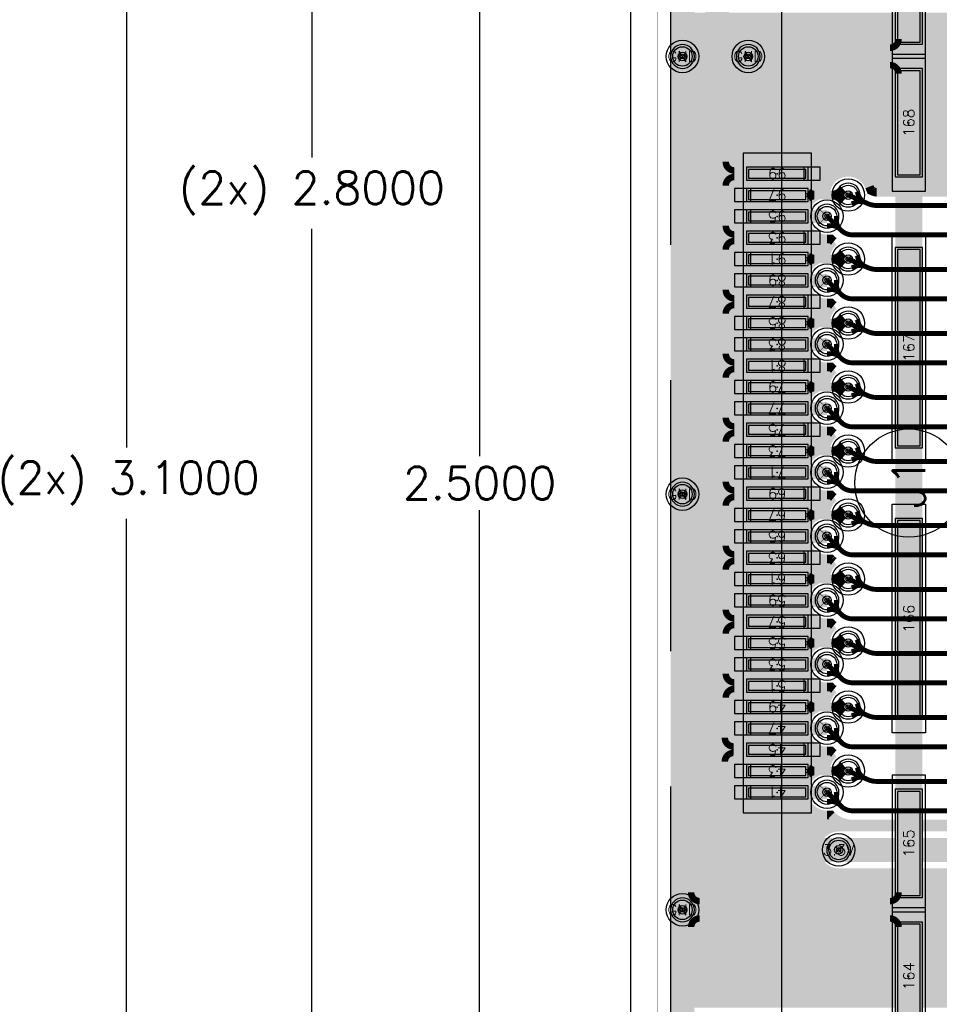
# Model space of a CAD drawing. Header units: inches. Extents: x -0.59 to 5.77, y -1.38 to 3.07.
# Tile 6 of 20: x -0.59 to 0.26, y 0.77 to 1.68. Entities that reach past the tile are written whole.
import ezdxf
from ezdxf.enums import TextEntityAlignment as Align

# ---------------------------------------------------------------- set-up
doc = ezdxf.new("R2010")
doc.units = ezdxf.units.IN
doc.header["$MEASUREMENT"] = 0
for name, pattern in [('DASHED2', [0.375, 0.25, -0.125]), ('FILLPOLYEX', [101, 100, 1]), ('FILLPOLYIN', [101, 100, 1])]:
    doc.linetypes.add(name, pattern=pattern)
for name, color, linetype in [('COM-NS', 4, 'Continuous'), ('DCP', 2, 'Continuous'), ('DIMENSION', 7, 'Continuous'), ('FAB', 5, 'Continuous'), ('GE-FS', 5, 'Continuous'), ('GP-FS', 5, 'Continuous'), ('guide_4mil', 7, 'Continuous'), ('HOL', 3, 'Continuous'), ('LND-NS', 1, 'Continuous'), ('MSK-NS', 4, 'Continuous'), ('NET', 7, 'Continuous'), ('NUM-NS', 7, 'Continuous'), ('PAD-CM', 14, 'Continuous'), ('PCB', 6, 'Continuous'), ('POP-CM', 5, 'Continuous'), ('POP_OUTLINE', 7, 'Continuous'), ('PST-NS', 30, 'Continuous'), ('REF-NS', 7, 'Continuous'), ('scratch', 252, 'DASHED2'), ('STF-01-FS', 30, 'Continuous'), ('TEA-FS', 143, 'Continuous'), ('TEA-NS', 13, 'Continuous'), ('TRA-FS', 5, 'Continuous'), ('TRA-NS', 1, 'Continuous'), ('VIA', 7, 'Continuous')]:
    doc.layers.add(name, color=color, linetype=linetype)
doc.styles.get("Standard").update_dxf_attribs({"font": 'romans.shx'})
doc.dimstyles.new('SMALL', dxfattribs={"dimtxt": 0.03, "dimasz": 0.03, "dimexe": 0.02, "dimexo": 0.02, "dimgap": 0.01, "dimtad": 0, "dimtih": 1, "dimtoh": 1, "dimdec": 4, "dimzin": 0, "dimdsep": 46, "dimtxsty": 'Standard', "dimcen": 0.09, "dimadec": 0, "dimazin": 0, "dimtfac": 1, "dimtdec": 4, "dimtofl": 0, "dimtmove": 0, "dimatfit": 3, "dimfxl": 0, "dimtolj": 1, "dimtzin": 0, "dimarcsym": 0})

# ---------------------------------------------------------------- blocks, each defined once
blk = doc.blocks.new('PIN-NS-V')
at = {"layer": 'NUM-NS'}
blk.add_attdef('PIN', text='', height=0.03, dxfattribs=at).set_placement((0, 0), align=Align.MIDDLE)
blk = doc.blocks.new('LND-NS-4-D057-D012')
at = {"layer": 'LND-NS', "linetype": 'Continuous'}
blk.add_lwpolyline([(-0.0285, -0.006), (0.0285, -0.006), (0.0285, 0.006), (-0.0285, 0.006)], close=True, dxfattribs=at)
blk.add_point((0, 0), dxfattribs=at)
at = {"layer": 'PST-NS', "linetype": 'Continuous'}
blk.add_lwpolyline([(-0.0265, -0.004), (0.0265, -0.004), (0.0265, 0.004), (-0.0265, 0.004)], close=True, dxfattribs=at)
blk = doc.blocks.new('LND-NS-4-D025-D1')
at = {"layer": 'LND-NS', "linetype": 'Continuous'}
blk.add_lwpolyline([(0.0125, -0.05), (0.0125, 0.05), (-0.0125, 0.05), (-0.0125, -0.05)], close=True, dxfattribs=at)
blk.add_point((0, 0), dxfattribs=at)
at = {"layer": 'PST-NS', "linetype": 'Continuous'}
blk.add_lwpolyline([(0.0105, -0.048), (0.0105, 0.048), (-0.0105, 0.048), (-0.0105, -0.048)], close=True, dxfattribs=at)
blk = doc.blocks.new('LND-NS-4-D025-D185')
at = {"layer": 'LND-NS', "linetype": 'Continuous'}
blk.add_lwpolyline([(0.0125, -0.0925), (0.0125, 0.0925), (-0.0125, 0.0925), (-0.0125, -0.0925)], close=True, dxfattribs=at)
blk.add_point((0, 0), dxfattribs=at)
at = {"layer": 'PST-NS', "linetype": 'Continuous'}
blk.add_lwpolyline([(0.0105, -0.0905), (0.0105, 0.0905), (-0.0105, 0.0905), (-0.0105, -0.0905)], close=True, dxfattribs=at)
blk = doc.blocks.new('ASP-122952-01-NS')
at = {"layer": 'COM-NS'}
blk.add_lwpolyline([(-1.13125, -0.1175), (1.13125, -0.1175), (1.18125, -0.0675), (1.18125, 0.1175), (-1.18125, 0.1175), (-1.18125, -0.0675)], close=True, dxfattribs=at)
at = {"layer": 'DCP'}
blk.add_circle((0, 0), 0.04995, dxfattribs=at)
at = {"layer": 'MSK-NS'}
for points in [[(0.3045, 0.153), (-0.30437, 0.153), (-0.30437, 0.09), (0.3045, 0.09)], [(-0.392, 0.0155), (-0.518, 0.0155), (-0.518, -0.0155), (-0.392, -0.0155)], [(-0.2695, 0.0155), (-0.3955, 0.0155), (-0.3955, -0.0155), (-0.2695, -0.0155)], [(-0.2305, 0.0155), (-0.0195, 0.0155), (-0.0195, -0.0155), (-0.2305, -0.0155)], [(0.0195, 0.0155), (0.2305, 0.0155), (0.2305, -0.0155), (0.0195, -0.0155)], [(0.3955, 0.0155), (0.2695, 0.0155), (0.2695, -0.0155), (0.3955, -0.0155)], [(0.518, 0.0155), (0.392, 0.0155), (0.392, -0.0155), (0.518, -0.0155)]]:
    blk.add_lwpolyline(points, close=True, dxfattribs=at)
at = {"layer": 'LND-NS'}
for name, p, rotation in [('LND-NS-4-D057-D012', (-0.28537, 0.1215), 90), ('LND-NS-4-D057-D012', (-0.26568, 0.1215), 90), ('LND-NS-4-D057-D012', (-0.246, 0.1215), 90), ('LND-NS-4-D057-D012', (-0.22631, 0.1215), 90), ('LND-NS-4-D057-D012', (-0.20663, 0.1215), 90), ('LND-NS-4-D057-D012', (-0.18694, 0.1215), 90), ('LND-NS-4-D057-D012', (-0.16725, 0.1215), 90), ('LND-NS-4-D057-D012', (-0.14757, 0.1215), 90), ('LND-NS-4-D057-D012', (-0.12788, 0.1215), 90), ('LND-NS-4-D057-D012', (-0.1082, 0.1215), 90), ('LND-NS-4-D057-D012', (-0.08852, 0.1215), 90), ('LND-NS-4-D057-D012', (-0.06883, 0.1215), 90), ('LND-NS-4-D057-D012', (-0.04915, 0.1215), 90), ('LND-NS-4-D057-D012', (-0.02946, 0.1215), 90), ('LND-NS-4-D057-D012', (-0.00977, 0.1215), 90), ('LND-NS-4-D057-D012', (0.00991, 0.1215), 90), ('LND-NS-4-D057-D012', (0.0296, 0.1215), 90), ('LND-NS-4-D057-D012', (0.04928, 0.1215), 90), ('LND-NS-4-D057-D012', (0.06897, 0.1215), 90), ('LND-NS-4-D057-D012', (0.08865, 0.1215), 90), ('LND-NS-4-D057-D012', (0.10834, 0.1215), 90), ('LND-NS-4-D057-D012', (0.12802, 0.1215), 90), ('LND-NS-4-D057-D012', (0.14771, 0.1215), 90), ('LND-NS-4-D057-D012', (0.16739, 0.1215), 90), ('LND-NS-4-D057-D012', (0.18708, 0.1215), 90), ('LND-NS-4-D057-D012', (0.20676, 0.1215), 90), ('LND-NS-4-D057-D012', (0.22645, 0.1215), 90), ('LND-NS-4-D057-D012', (0.24613, 0.1215), 90), ('LND-NS-4-D057-D012', (0.26581, 0.1215), 90), ('LND-NS-4-D057-D012', (0.2855, 0.1215), 90), ('LND-NS-4-D025-D1', (-0.455, 0), 270), ('LND-NS-4-D025-D1', (-0.3325, 0), 270), ('LND-NS-4-D025-D185', (-0.125, 0), 270), ('LND-NS-4-D025-D185', (0.125, 0), 270), ('LND-NS-4-D025-D1', (0.3325, 0), 270), ('LND-NS-4-D025-D1', (0.455, 0), 270)]:
    blk.add_blockref(name, p, dxfattribs=dict(at, rotation=rotation))
at = {"layer": 'NUM-NS'}
ref = blk.add_blockref('PIN-NS-V', (-0.28537, 0.1215), dxfattribs=dict(at, rotation=90))
ref.add_attrib('PIN', '41', dxfattribs={"height": 0.01, "rotation": 90}).set_placement((-0.28537, 0.1215), align=Align.MIDDLE)
ref = blk.add_blockref('PIN-NS-V', (-0.26568, 0.1215), dxfattribs=dict(at, rotation=90))
ref.add_attrib('PIN', '43', dxfattribs={"height": 0.01, "rotation": 90}).set_placement((-0.26568, 0.1215), align=Align.MIDDLE)
ref = blk.add_blockref('PIN-NS-V', (-0.246, 0.1215), dxfattribs=dict(at, rotation=90))
ref.add_attrib('PIN', '45', dxfattribs={"height": 0.01, "rotation": 90}).set_placement((-0.246, 0.1215), align=Align.MIDDLE)
ref = blk.add_blockref('PIN-NS-V', (-0.22631, 0.1215), dxfattribs=dict(at, rotation=90))
ref.add_attrib('PIN', '47', dxfattribs={"height": 0.01, "rotation": 90}).set_placement((-0.22631, 0.1215), align=Align.MIDDLE)
ref = blk.add_blockref('PIN-NS-V', (-0.20663, 0.1215), dxfattribs=dict(at, rotation=90))
ref.add_attrib('PIN', '49', dxfattribs={"height": 0.01, "rotation": 90}).set_placement((-0.20663, 0.1215), align=Align.MIDDLE)
ref = blk.add_blockref('PIN-NS-V', (-0.18694, 0.1215), dxfattribs=dict(at, rotation=90))
ref.add_attrib('PIN', '51', dxfattribs={"height": 0.01, "rotation": 90}).set_placement((-0.18694, 0.1215), align=Align.MIDDLE)
ref = blk.add_blockref('PIN-NS-V', (-0.16725, 0.1215), dxfattribs=dict(at, rotation=90))
ref.add_attrib('PIN', '53', dxfattribs={"height": 0.01, "rotation": 90}).set_placement((-0.16725, 0.1215), align=Align.MIDDLE)
ref = blk.add_blockref('PIN-NS-V', (-0.14757, 0.1215), dxfattribs=dict(at, rotation=90))
ref.add_attrib('PIN', '55', dxfattribs={"height": 0.01, "rotation": 90}).set_placement((-0.14757, 0.1215), align=Align.MIDDLE)
ref = blk.add_blockref('PIN-NS-V', (-0.12788, 0.1215), dxfattribs=dict(at, rotation=90))
ref.add_attrib('PIN', '57', dxfattribs={"height": 0.01, "rotation": 90}).set_placement((-0.12788, 0.1215), align=Align.MIDDLE)
ref = blk.add_blockref('PIN-NS-V', (-0.1082, 0.1215), dxfattribs=dict(at, rotation=90))
ref.add_attrib('PIN', '59', dxfattribs={"height": 0.01, "rotation": 90}).set_placement((-0.1082, 0.1215), align=Align.MIDDLE)
ref = blk.add_blockref('PIN-NS-V', (-0.08852, 0.1215), dxfattribs=dict(at, rotation=90))
ref.add_attrib('PIN', '61', dxfattribs={"height": 0.01, "rotation": 90}).set_placement((-0.08852, 0.1215), align=Align.MIDDLE)
ref = blk.add_blockref('PIN-NS-V', (-0.06883, 0.1215), dxfattribs=dict(at, rotation=90))
ref.add_attrib('PIN', '63', dxfattribs={"height": 0.01, "rotation": 90}).set_placement((-0.06883, 0.1215), align=Align.MIDDLE)
ref = blk.add_blockref('PIN-NS-V', (-0.04915, 0.1215), dxfattribs=dict(at, rotation=90))
ref.add_attrib('PIN', '65', dxfattribs={"height": 0.01, "rotation": 90}).set_placement((-0.04915, 0.1215), align=Align.MIDDLE)
ref = blk.add_blockref('PIN-NS-V', (-0.02946, 0.1215), dxfattribs=dict(at, rotation=90))
ref.add_attrib('PIN', '67', dxfattribs={"height": 0.01, "rotation": 90}).set_placement((-0.02946, 0.1215), align=Align.MIDDLE)
ref = blk.add_blockref('PIN-NS-V', (-0.00977, 0.1215), dxfattribs=dict(at, rotation=90))
ref.add_attrib('PIN', '69', dxfattribs={"height": 0.01, "rotation": 90}).set_placement((-0.00977, 0.1215), align=Align.MIDDLE)
ref = blk.add_blockref('PIN-NS-V', (0.00991, 0.1215), dxfattribs=dict(at, rotation=90))
ref.add_attrib('PIN', '71', dxfattribs={"height": 0.01, "rotation": 90}).set_placement((0.00991, 0.1215), align=Align.MIDDLE)
ref = blk.add_blockref('PIN-NS-V', (0.0296, 0.1215), dxfattribs=dict(at, rotation=90))
ref.add_attrib('PIN', '73', dxfattribs={"height": 0.01, "rotation": 90}).set_placement((0.0296, 0.1215), align=Align.MIDDLE)
ref = blk.add_blockref('PIN-NS-V', (0.04928, 0.1215), dxfattribs=dict(at, rotation=90))
ref.add_attrib('PIN', '75', dxfattribs={"height": 0.01, "rotation": 90}).set_placement((0.04928, 0.1215), align=Align.MIDDLE)
ref = blk.add_blockref('PIN-NS-V', (0.06897, 0.1215), dxfattribs=dict(at, rotation=90))
ref.add_attrib('PIN', '77', dxfattribs={"height": 0.01, "rotation": 90}).set_placement((0.06897, 0.1215), align=Align.MIDDLE)
ref = blk.add_blockref('PIN-NS-V', (0.08865, 0.1215), dxfattribs=dict(at, rotation=90))
ref.add_attrib('PIN', '79', dxfattribs={"height": 0.01, "rotation": 90}).set_placement((0.08865, 0.1215), align=Align.MIDDLE)
ref = blk.add_blockref('PIN-NS-V', (0.10834, 0.1215), dxfattribs=dict(at, rotation=90))
ref.add_attrib('PIN', '81', dxfattribs={"height": 0.01, "rotation": 90}).set_placement((0.10834, 0.1215), align=Align.MIDDLE)
ref = blk.add_blockref('PIN-NS-V', (0.12802, 0.1215), dxfattribs=dict(at, rotation=90))
ref.add_attrib('PIN', '83', dxfattribs={"height": 0.01, "rotation": 90}).set_placement((0.12802, 0.1215), align=Align.MIDDLE)
ref = blk.add_blockref('PIN-NS-V', (0.14771, 0.1215), dxfattribs=dict(at, rotation=90))
ref.add_attrib('PIN', '85', dxfattribs={"height": 0.01, "rotation": 90}).set_placement((0.14771, 0.1215), align=Align.MIDDLE)
ref = blk.add_blockref('PIN-NS-V', (0.16739, 0.1215), dxfattribs=dict(at, rotation=90))
ref.add_attrib('PIN', '87', dxfattribs={"height": 0.01, "rotation": 90}).set_placement((0.16739, 0.1215), align=Align.MIDDLE)
ref = blk.add_blockref('PIN-NS-V', (0.18708, 0.1215), dxfattribs=dict(at, rotation=90))
ref.add_attrib('PIN', '89', dxfattribs={"height": 0.01, "rotation": 90}).set_placement((0.18708, 0.1215), align=Align.MIDDLE)
ref = blk.add_blockref('PIN-NS-V', (0.20676, 0.1215), dxfattribs=dict(at, rotation=90))
ref.add_attrib('PIN', '91', dxfattribs={"height": 0.01, "rotation": 90}).set_placement((0.20676, 0.1215), align=Align.MIDDLE)
ref = blk.add_blockref('PIN-NS-V', (0.22645, 0.1215), dxfattribs=dict(at, rotation=90))
ref.add_attrib('PIN', '93', dxfattribs={"height": 0.01, "rotation": 90}).set_placement((0.22645, 0.1215), align=Align.MIDDLE)
ref = blk.add_blockref('PIN-NS-V', (0.24613, 0.1215), dxfattribs=dict(at, rotation=90))
ref.add_attrib('PIN', '95', dxfattribs={"height": 0.01, "rotation": 90}).set_placement((0.24613, 0.1215), align=Align.MIDDLE)
ref = blk.add_blockref('PIN-NS-V', (0.26581, 0.1215), dxfattribs=dict(at, rotation=90))
ref.add_attrib('PIN', '97', dxfattribs={"height": 0.01, "rotation": 90}).set_placement((0.26581, 0.1215), align=Align.MIDDLE)
ref = blk.add_blockref('PIN-NS-V', (0.2855, 0.1215), dxfattribs=dict(at, rotation=90))
ref.add_attrib('PIN', '99', dxfattribs={"height": 0.01, "rotation": 90}).set_placement((0.2855, 0.1215), align=Align.MIDDLE)
ref = blk.add_blockref('PIN-NS-V', (-0.455, 0), dxfattribs=at)
ref.add_attrib('PIN', '164', dxfattribs={"height": 0.01}).set_placement((-0.455, 0), align=Align.MIDDLE)
ref = blk.add_blockref('PIN-NS-V', (-0.3325, 0), dxfattribs=at)
ref.add_attrib('PIN', '165', dxfattribs={"height": 0.01}).set_placement((-0.3325, 0), align=Align.MIDDLE)
ref = blk.add_blockref('PIN-NS-V', (-0.125, 0), dxfattribs=at)
ref.add_attrib('PIN', '166', dxfattribs={"height": 0.01}).set_placement((-0.125, 0), align=Align.MIDDLE)
ref = blk.add_blockref('PIN-NS-V', (0.125, 0), dxfattribs=at)
ref.add_attrib('PIN', '167', dxfattribs={"height": 0.01}).set_placement((0.125, 0), align=Align.MIDDLE)
ref = blk.add_blockref('PIN-NS-V', (0.3325, 0), dxfattribs=at)
ref.add_attrib('PIN', '168', dxfattribs={"height": 0.01}).set_placement((0.3325, 0), align=Align.MIDDLE)
at = {"layer": 'REF-NS'}
blk.add_attdef('REF', text='', height=0.03, dxfattribs=at).set_placement((0, 0), align=Align.MIDDLE)
blk = doc.blocks.new('*D15')
at = {"layer": 'Defpoints', "color": 0, "linetype": 'Continuous'}
for p in [(0, 2.5), (-0.16424, 0), (0, 0)]:
    blk.add_point(p, dxfattribs=at)
at = {"layer": 'DIMENSION', "color": 0, "linetype": 'Continuous', "lineweight": -2}
for p, q in [((-0.02, 2.5), (-0.18424, 2.5)), ((-0.16424, 2.47), (-0.16424, 1.275)), ((-0.16424, 0.03), (-0.16424, 1.225)), ((-0.02, 0), (-0.18424, 0))]:
    blk.add_line(p, q, dxfattribs=at)
at = {"layer": 'DIMENSION', "color": 0, "linetype": 'Continuous'}
for points in [[(-0.16924, 2.47), (-0.15924, 2.47), (-0.16424, 2.5)], [(-0.16924, 0.03), (-0.15924, 0.03), (-0.16424, 0)]]:
    blk.add_solid(points, dxfattribs=at)
at = {"layer": 'DIMENSION', "color": 0, "linetype": 'Continuous', "insert": (-0.16424, 1.25), "char_height": 0.03, "attachment_point": 5}
blk.add_mtext('\\A1;2.5000', dxfattribs=at)
blk = doc.blocks.new('PAD-CM-0-D022')
at = {"layer": 'PAD-CM', "linetype": 'Continuous'}
blk.add_lwpolyline([(-0.011, 0, 1), (0.011, 0, 1)], format="xyb", close=True, dxfattribs=at)
blk.add_point((0, 0), dxfattribs=at)
blk = doc.blocks.new('HOL-D0079')
at = {"layer": 'HOL', "linetype": 'Continuous'}
blk.add_circle((0, 0), 0.00395, dxfattribs=at)
blk = doc.blocks.new('VIA-D0079-D022')
at = {"layer": 'guide_4mil', "linetype": 'Continuous'}
blk.add_circle((0, 0), 0.015, dxfattribs=at)
at = {"layer": 'HOL', "linetype": 'Continuous'}
blk.add_blockref('HOL-D0079', (0, 0), dxfattribs=at)
at = {"layer": 'PAD-CM', "linetype": 'Continuous'}
blk.add_blockref('PAD-CM-0-D022', (0, 0), dxfattribs=at)
at = {"layer": 'NET', "linetype": 'Continuous'}
blk.add_attdef('NET', text='', height=0.02, dxfattribs=at).set_placement((0, 0), align=Align.MIDDLE)
blk = doc.blocks.new('TEA-NS-D00220-50D-D008-D0062')
at = {"layer": 'TEA-NS', "const_width": 0.008}
for points in [[(0.00093, 0.002), (0.00397, 0.00058, 0.109518), (0.0066, 0)], [(0.00093, -0.002), (0.00397, -0.00058, -0.109518), (0.0066, 0)]]:
    blk.add_lwpolyline(points, format="xyb", dxfattribs=at)
blk = doc.blocks.new('TEA-NS-D005-90D-D012-D011')
at = {"layer": 'TEA-NS', "const_width": 0.012}
for points in [[(0.00354, 0.00354), (0.00385, 0.00322, 0.198912), (0.01163, 0)], [(0.00354, -0.00354), (0.00385, -0.00322, -0.198912), (0.01163, 0)]]:
    blk.add_lwpolyline(points, format="xyb", dxfattribs=at)
blk = doc.blocks.new('TEA-FS-D00875-90D-D0045-D011')
at = {"layer": 'TEA-FS', "const_width": 0.0045}
for points in [[(0.00619, 0.00619), (0.00915, 0.00322, 0.198912), (0.01693, 0)], [(0.00619, -0.00619), (0.00915, -0.00322, -0.198912), (0.01693, 0)]]:
    blk.add_lwpolyline(points, format="xyb", dxfattribs=at)
blk = doc.blocks.new('TEA-NS-D007-80D-D008-D011')
at = {"layer": 'TEA-NS', "const_width": 0.008}
for points in [[(0.0045, 0.00536), (0.00782, 0.00257, 0.176327), (0.01489, 0)], [(0.0045, -0.00536), (0.00782, -0.00257, -0.176327), (0.01489, 0)]]:
    blk.add_lwpolyline(points, format="xyb", dxfattribs=at)
blk = doc.blocks.new('EXT_12')
at = {"layer": 'TRA-NS'}
blk.add_lwpolyline([(0.004, 0.006), (-0.011, 0.006), (-0.011, -0.006), (0.004, -0.006)], close=True, dxfattribs=at)
blk = doc.blocks.new('*D38')
at = {"layer": 'Defpoints', "color": 0}
for p in [(0, 2.8), (-0.49015, -0.3), (0, -0.3)]:
    blk.add_point(p, dxfattribs=at)
at = {"layer": 'DIMENSION', "color": 0, "lineweight": -2}
for p, q in [((-0.02, 2.8), (-0.51015, 2.8)), ((-0.49015, 2.77), (-0.49015, 1.28286)), ((-0.49015, -0.27), (-0.49015, 1.21714)), ((-0.02, -0.3), (-0.51015, -0.3))]:
    blk.add_line(p, q, dxfattribs=at)
at = {"layer": 'DIMENSION', "color": 0}
for points in [[(-0.49515, 2.77), (-0.48515, 2.77), (-0.49015, 2.8)], [(-0.49515, -0.27), (-0.48515, -0.27), (-0.49015, -0.3)]]:
    blk.add_solid(points, dxfattribs=at)
at = {"layer": 'DIMENSION', "color": 0, "insert": (-0.49015, 1.25), "char_height": 0.03, "attachment_point": 5}
blk.add_mtext('\\A1;(2x) 3.1000', dxfattribs=at)
blk = doc.blocks.new('*D39')
at = {"layer": 'Defpoints', "color": 0}
for p in [(-0.31912, 2.65), (0.232, 2.65), (0.232, -0.15)]:
    blk.add_point(p, dxfattribs=at)
at = {"layer": 'DIMENSION', "color": 0, "lineweight": -2}
for p, q in [((0.212, 2.65), (-0.33912, 2.65)), ((-0.31912, 2.62), (-0.31912, 1.55038)), ((-0.31912, -0.12), (-0.31912, 1.48466)), ((0.212, -0.15), (-0.33912, -0.15))]:
    blk.add_line(p, q, dxfattribs=at)
at = {"layer": 'DIMENSION', "color": 0}
for points in [[(-0.32412, 2.62), (-0.31412, 2.62), (-0.31912, 2.65)], [(-0.32412, -0.12), (-0.31412, -0.12), (-0.31912, -0.15)]]:
    blk.add_solid(points, dxfattribs=at)
at = {"layer": 'DIMENSION', "color": 0, "insert": (-0.31912, 1.51752), "char_height": 0.03, "attachment_point": 5}
blk.add_mtext('\\A1;(2x) 2.8000', dxfattribs=at)
blk = doc.blocks.new('TBL-SYM12')
for p, q in [((-0.35, -0.35), (0.35, 0.35)), ((-0.35, 0.35), (0.35, -0.35))]:
    blk.add_line(p, q)
blk.add_circle((0, 0), 0.25)

msp = doc.modelspace()

# ---------------------------------------------------------------- linework, layer by layer
at = {"layer": 'GE-FS', "const_width": 0.008}
for points in [[(1.97, 2.484, -0.414214), (1.984, 2.47), (1.984, 0.03, -0.414214), (1.97, 0.016), (0.03, 0.016, -0.414214), (0.016, 0.03), (0.016, 2.47, -0.414214), (0.03, 2.484)], [(0.31583, 0.93252), (0.16722, 0.93252, 1), (0.16722, 0.89052), (0.31583, 0.89052, 1)]]:
    msp.add_lwpolyline(points, format="xyb", close=True, dxfattribs=at)
msp.add_lwpolyline([(0.41166, 1.51845), (0.20233, 1.51845, -0.102979), (0.19924, 1.5191), (0.19697, 1.52008), (0.19562, 1.52351, 0.79838), (0.15514, 1.51732, 0.96889), (0.15646, 1.47536), (0.16014, 1.47536), (0.16066, 1.47484, 0.025652), (0.16273, 1.47297, 0.205356), (0.15514, 1.45826, 0.96889), (0.15646, 1.41631), (0.16014, 1.41631), (0.16066, 1.41579, 0.025652), (0.16273, 1.41391, 0.205356), (0.15514, 1.39921, 0.96889), (0.15646, 1.35725), (0.16014, 1.35725), (0.16066, 1.35673, 0.025652), (0.16273, 1.35486, 0.205356), (0.15514, 1.34015, 0.96889), (0.15646, 1.2982), (0.16014, 1.2982), (0.16066, 1.29768, 0.025652), (0.16273, 1.2958, 0.205356), (0.15514, 1.2811, 0.96889), (0.15646, 1.23914), (0.16014, 1.23914), (0.16066, 1.23862, 0.025652), (0.16273, 1.23675, 0.205356), (0.15514, 1.22204, 0.96889), (0.15646, 1.18009), (0.16014, 1.18009), (0.16066, 1.17957, 0.025652), (0.16273, 1.17769, 0.205356), (0.15514, 1.16299, 0.96889), (0.15646, 1.12103), (0.16014, 1.12103), (0.16066, 1.12051, 0.025652), (0.16273, 1.11864, 0.205356), (0.15514, 1.10393, 0.96889), (0.15646, 1.06198), (0.16014, 1.06198), (0.16066, 1.06146, 0.025652), (0.16273, 1.05958, 0.205356), (0.15514, 1.04488, 0.96889), (0.15646, 1.00292), (0.16014, 1.00292), (0.16066, 1.0024, 0.025652), (0.16273, 1.00053, 0.205356), (0.15514, 0.98582, 0.96889), (0.15646, 0.94387), (0.16014, 0.94387), (0.16066, 0.94335, 0.198912), (0.17993, 0.93537), (0.38587, 0.93537)], format="xyb", dxfattribs=at)
at = {"layer": 'GP-FS', "const_width": 0.008}
for points in [[(0.016, 1.68), (1.71128, 1.68)], [(0.016, 1.673), (1.71128, 1.673)], [(0.016, 1.666), (1.71128, 1.666)], [(0.016, 1.659), (1.71128, 1.659)], [(0.016, 1.652), (1.71128, 1.652)], [(0.016, 1.645), (1.71128, 1.645)], [(0.016, 1.638), (1.71128, 1.638)], [(0.016, 1.631), (1.71128, 1.631)], [(0.016, 1.624), (1.71128, 1.624)], [(0.016, 1.617), (1.71128, 1.617)], [(0.016, 1.61), (1.71128, 1.61)], [(0.016, 1.603), (1.71128, 1.603)], [(0.016, 1.596), (1.71128, 1.596)], [(0.016, 1.589), (1.71128, 1.589)], [(0.016, 1.582), (1.71128, 1.582)], [(0.016, 1.575), (1.71128, 1.575)], [(0.016, 1.568), (1.71128, 1.568)], [(0.016, 1.561), (1.60543, 1.561)], [(0.016, 1.554), (1.6025, 1.554)], [(0.016, 1.547), (1.59755, 1.547)], [(0.016, 1.54), (1.5955, 1.54)], [(0.016, 1.533), (0.16401, 1.533)], [(0.18815, 1.533), (1.5955, 1.533)], [(0.016, 1.526), (0.15772, 1.526)], [(0.19445, 1.526), (0.42292, 1.526)], [(0.016, 1.519), (0.15533, 1.519)], [(0.19947, 1.519), (0.41223, 1.519)], [(0.016, 1.512), (0.14245, 1.512)], [(0.016, 1.505), (0.13732, 1.505)], [(0.016, 1.498), (0.13553, 1.498)], [(0.016, 1.491), (0.13616, 1.491)], [(0.016, 1.484), (0.13949, 1.484)], [(0.016, 1.477), (0.14833, 1.477)], [(0.016, 1.47), (0.15978, 1.47)], [(0.016, 1.463), (0.15603, 1.463)], [(0.016, 1.456), (0.1469, 1.456)], [(0.016, 1.449), (0.13902, 1.449)], [(0.016, 1.442), (0.13599, 1.442)], [(0.016, 1.435), (0.13559, 1.435)], [(0.016, 1.428), (0.13764, 1.428)], [(0.016, 1.421), (0.14323, 1.421)], [(0.016, 1.414), (0.16263, 1.414)], [(0.016, 1.407), (0.15725, 1.407)], [(0.016, 1.4), (0.15521, 1.4)], [(0.016, 1.393), (0.14151, 1.393)], [(0.016, 1.386), (0.13694, 1.386)], [(0.016, 1.379), (0.13548, 1.379)], [(0.016, 1.372), (0.13641, 1.372)], [(0.016, 1.365), (0.14017, 1.365)], [(0.016, 1.358), (0.1509, 1.358)], [(0.016, 1.351), (0.1591, 1.351)], [(0.016, 1.344), (0.15578, 1.344)], [(0.016, 1.337), (0.14533, 1.337)], [(0.016, 1.33), (0.13846, 1.33)], [(0.016, 1.323), (0.13581, 1.323)], [(0.016, 1.316), (0.13571, 1.316)], [(0.016, 1.309), (0.1381, 1.309)], [(0.016, 1.302), (0.14441, 1.302)], [(0.016, 1.295), (0.16181, 1.295)], [(0.016, 1.288), (0.15684, 1.288)], [(0.016, 1.281), (0.15404, 1.281)], [(0.016, 1.274), (0.14069, 1.274)], [(0.016, 1.267), (0.13661, 1.267)], [(0.016, 1.26), (0.13546, 1.26)], [(0.016, 1.253), (0.13671, 1.253)], [(0.016, 1.246), (0.14094, 1.246)], [(0.016, 1.239), (0.16028, 1.239)], [(0.016, 1.232), (0.15848, 1.232)], [(0.016, 1.225), (0.15556, 1.225)], [(0.016, 1.218), (0.14402, 1.218)], [(0.016, 1.211), (0.13795, 1.211)], [(0.016, 1.204), (0.13567, 1.204)], [(0.016, 1.197), (0.13586, 1.197)], [(0.016, 1.19), (0.13863, 1.19)], [(0.016, 1.183), (0.14579, 1.183)], [(0.016, 1.176), (0.16091, 1.176)], [(0.016, 1.169), (0.15647, 1.169)], [(0.016, 1.162), (0.14997, 1.162)], [(0.016, 1.155), (0.13995, 1.155)], [(0.016, 1.148), (0.13633, 1.148)], [(0.016, 1.141), (0.13549, 1.141)], [(0.016, 1.134), (0.13706, 1.134)], [(0.016, 1.127), (0.1418, 1.127)], [(0.016, 1.12), (0.16118, 1.12)], [(0.016, 1.113), (0.15794, 1.113)], [(0.016, 1.106), (0.15539, 1.106)], [(0.016, 1.099), (0.14289, 1.099)], [(0.016, 1.092), (0.1375, 1.092)], [(0.016, 1.085), (0.13556, 1.085)], [(0.016, 1.078), (0.13606, 1.078)], [(0.016, 1.071), (0.13921, 1.071)], [(0.016, 1.064), (0.14747, 1.064)], [(0.016, 1.057), (0.1601, 1.057)], [(0.016, 1.05), (0.15615, 1.05)], [(0.016, 1.043), (0.14769, 1.043)], [(0.016, 1.036), (0.13928, 1.036)], [(0.016, 1.029), (0.13609, 1.029)], [(0.016, 1.022), (0.13555, 1.022)], [(0.016, 1.015), (0.13745, 1.015)], [(0.016, 1.008), (0.14277, 1.008)], [(0.016, 1.001), (0.16217, 1.001)], [(0.016, 0.994), (0.15745, 0.994)], [(0.016, 0.987), (0.15525, 0.987)], [(0.016, 0.98), (0.1419, 0.98)], [(0.016, 0.973), (0.1371, 0.973)], [(0.016, 0.966), (0.13549, 0.966)], [(0.016, 0.959), (0.1363, 0.959)], [(0.016, 0.952), (0.13986, 0.952)], [(0.016, 0.945), (0.14965, 0.945)], [(0.016, 0.938), (0.16824, 0.938)], [(0.016, 0.931), (0.15937, 0.931)], [(0.016, 0.924), (0.15033, 0.924)], [(0.016, 0.917), (0.14694, 0.917)], [(0.016, 0.91), (0.14627, 0.91)], [(0.016, 0.903), (0.14802, 0.903)], [(0.016, 0.896), (0.15307, 0.896)], [(0.016, 0.889), (1.7515, 0.889)], [(0.016, 0.882), (1.7515, 0.882)], [(0.016, 0.875), (1.7515, 0.875)], [(0.016, 0.868), (1.75161, 0.868)], [(0.016, 0.861), (1.75623, 0.861)], [(0.016, 0.854), (1.933, 0.854)], [(0.016, 0.847), (1.75233, 0.847)], [(0.016, 0.84), (1.7515, 0.84)], [(0.016, 0.833), (1.7515, 0.833)], [(0.016, 0.826), (1.7515, 0.826)], [(0.016, 0.819), (1.7515, 0.819)], [(0.016, 0.812), (1.7515, 0.812)], [(0.016, 0.805), (1.7515, 0.805)], [(0.016, 0.798), (1.7515, 0.798)], [(0.016, 0.791), (1.7515, 0.791)], [(0.016, 0.784), (1.7515, 0.784)], [(0.016, 0.777), (1.7515, 0.777)], [(0.016, 0.77), (1.7515, 0.77)]]:
    msp.add_lwpolyline(points, dxfattribs=at)
at = {"layer": 'PCB', "const_width": 0.0005}
msp.add_lwpolyline([(2, 0.03), (2, 2.47, 0.414214), (1.97, 2.5), (0.03, 2.5, 0.414214), (0, 2.47), (0, 0.03, 0.414214), (0.03, 0), (1.97, 0, 0.414214)], format="xyb", close=True, dxfattribs=at)
at = {"layer": 'POP-CM', "linetype": 'FILLPOLYIN'}
for centre in [(0.023, 1.64375), (0.08378, 1.64375), (0.17608, 1.51581), (0.15646, 1.49636), (0.17608, 1.45676), (0.15646, 1.43731), (0.17608, 1.3977), (0.15646, 1.37825), (0.17608, 1.33865), (0.15646, 1.3192), (0.17608, 1.2796), (0.15646, 1.26014), (0.023, 1.2398), (0.17608, 1.22054), (0.15646, 1.20109), (0.17608, 1.16149), (0.15646, 1.14203), (0.17608, 1.10243), (0.15646, 1.08298), (0.17608, 1.04337), (0.15646, 1.02392), (0.17608, 0.98432), (0.15646, 0.96487), (0.16722, 0.91152), (0.023, 0.85625)]:
    msp.add_circle(centre, 0.009, dxfattribs=at)
at = {"layer": 'POP_OUTLINE', "linetype": 'FILLPOLYEX'}
msp.add_lwpolyline([(2.025, 0.03), (2.025, 2.47, 0.414214), (1.97, 2.525), (0.03, 2.525, 0.414214), (-0.025, 2.47), (-0.025, 0.03, 0.414214), (0.03, -0.025), (1.97, -0.025, 0.414214)], format="xyb", close=True, dxfattribs=at)
at = {"layer": 'scratch'}
msp.add_lwpolyline([(1.988, 0.03), (1.988, 2.47, 0.414214), (1.97, 2.488), (0.03, 2.488, 0.414214), (0.012, 2.47), (0.012, 0.03, 0.414214), (0.03, 0.012), (1.97, 0.012, 0.414214)], format="xyb", close=True, dxfattribs=at)
at = {"layer": 'STF-01-FS', "const_width": 0.0005}
msp.add_lwpolyline([(0.462, 2.8), (0, 2.8), (0, -0.3), (0.462, -0.3)], close=True, dxfattribs=at)
at = {"layer": 'TEA-NS', "const_width": 0.006}
for points in [[(0.2145, 1.65175, 0.414214), (0.2225, 1.65975)], [(0.2145, 1.63575, -0.414214), (0.2225, 1.62775)], [(0.071, 1.5385, -0.414214), (0.063, 1.5465)], [(0.071, 1.5325, 0.414214), (0.063, 1.5245)], [(0.071, 1.47945, -0.414214), (0.063, 1.48745)], [(0.071, 1.47344, 0.414214), (0.063, 1.46545)], [(0.071, 1.42039, -0.414214), (0.063, 1.42839)], [(0.071, 1.41439, 0.414214), (0.063, 1.40639)], [(0.071, 1.36134, -0.414214), (0.063, 1.36934)], [(0.071, 1.35534, 0.414214), (0.063, 1.34734)], [(0.071, 1.30228, -0.414214), (0.063, 1.31028)], [(0.071, 1.29628, 0.414214), (0.063, 1.28828)], [(0.071, 1.24323, -0.414214), (0.063, 1.25123)], [(0.071, 1.23723, 0.414214), (0.063, 1.22923)], [(0.071, 1.18417, -0.414214), (0.063, 1.19217)], [(0.071, 1.17817, 0.414214), (0.063, 1.17017)], [(0.071, 1.12512, -0.414214), (0.063, 1.13312)], [(0.071, 1.11912, 0.414214), (0.063, 1.11112)], [(0.071, 1.06606, -0.414214), (0.063, 1.07406)], [(0.071, 1.06006, 0.414214), (0.063, 1.05206)], [(0.07014, 1.007, -0.414214), (0.06214, 1.015)], [(0.07014, 1.001, 0.414214), (0.06214, 0.99301)], [(0.039, 0.86425, -0.414214), (0.031, 0.87225)], [(0.2145, 0.86425, 0.414214), (0.2225, 0.87225)], [(0.039, 0.84825, 0.414214), (0.031, 0.84025)], [(0.2145, 0.84825, -0.414214), (0.2225, 0.84025)]]:
    msp.add_lwpolyline(points, format="xyb", dxfattribs=at)
at = {"layer": 'TRA-FS', "const_width": 0.0045}
for points in [[(0.17608, 1.51581), (0.19435, 1.50786, 0.102979), (0.20233, 1.5062), (0.4118, 1.5062, -0.000422), (0.41194, 1.5062), (0.42887, 1.50586)], [(0.17608, 1.45676), (0.19435, 1.44881, 0.102979), (0.20233, 1.44715), (0.4118, 1.44715, -0.000422), (0.41194, 1.44715), (0.42887, 1.44681)], [(0.17608, 1.3977), (0.19435, 1.38975, 0.102979), (0.20233, 1.38809), (0.4118, 1.38809, -0.000422), (0.41194, 1.38809), (0.42887, 1.38775)], [(0.17608, 1.33865), (0.19435, 1.3307, 0.102979), (0.20233, 1.32904), (0.4118, 1.32904, -0.000422), (0.41194, 1.32904), (0.42887, 1.3287)], [(0.17608, 1.2796), (0.19435, 1.27164, 0.102979), (0.20233, 1.26998), (0.4118, 1.26998, -0.000422), (0.41194, 1.26998), (0.42887, 1.26964)], [(0.17608, 1.22054), (0.19435, 1.21259, 0.102979), (0.20233, 1.21093), (0.4118, 1.21093, -0.000422), (0.41194, 1.21093), (0.42887, 1.21059)], [(0.17608, 1.16149), (0.19435, 1.15353, 0.102979), (0.20233, 1.15187), (0.4118, 1.15187, -0.000422), (0.41194, 1.15187), (0.42887, 1.15153)], [(0.17608, 1.10243), (0.19435, 1.09448, 0.102979), (0.20233, 1.09282), (0.4118, 1.09282, -0.000422), (0.41194, 1.09282), (0.42887, 1.09248)], [(0.17608, 1.04337), (0.19435, 1.03542, 0.102979), (0.20233, 1.03376), (0.4118, 1.03376, -0.000422), (0.41194, 1.03376), (0.42887, 1.03342)], [(0.17608, 0.98432), (0.19435, 0.97637, 0.102979), (0.20233, 0.97471), (0.4118, 0.97471, -0.000422), (0.41194, 0.97471), (0.42887, 0.97437)]]:
    msp.add_lwpolyline(points, format="xyb", dxfattribs=at)
at = {"layer": 'TRA-FS', "linetype": 'Continuous', "const_width": 0.0045}
for points in [[(0.15646, 1.49636), (0.16932, 1.4835, 0.198912), (0.17993, 1.47911), (0.40356, 1.47911)], [(0.15646, 1.43731), (0.16932, 1.42445, 0.198912), (0.17993, 1.42006), (0.40356, 1.42006)], [(0.15646, 1.37825), (0.16932, 1.36539, 0.198912), (0.17993, 1.361), (0.40356, 1.361)], [(0.15646, 1.3192), (0.16932, 1.30634, 0.198912), (0.17993, 1.30195), (0.40356, 1.30195)], [(0.15646, 1.26014), (0.16932, 1.24728, 0.198912), (0.17993, 1.24289), (0.40356, 1.24289)], [(0.15646, 1.20109), (0.16932, 1.18823, 0.198912), (0.17993, 1.18384), (0.40356, 1.18384)], [(0.15646, 1.14203), (0.16932, 1.12917, 0.198912), (0.17993, 1.12478), (0.40356, 1.12478)], [(0.15646, 1.08298), (0.16932, 1.07012, 0.198912), (0.17993, 1.06573), (0.40356, 1.06573)], [(0.15646, 1.02392), (0.16932, 1.01106, 0.198912), (0.17993, 1.00667), (0.40356, 1.00667)], [(0.15646, 0.96487), (0.16932, 0.95201, 0.198912), (0.17993, 0.94762), (0.40356, 0.94762)]]:
    msp.add_lwpolyline(points, format="xyb", dxfattribs=at)
at = {"layer": 'TRA-FS', "const_width": 0.022}
msp.add_lwpolyline([(0.16722, 0.91152), (0.31583, 0.91152)], dxfattribs=at)
at = {"layer": 'TRA-NS', "ltscale": 0.5, "const_width": 0.022}
msp.add_lwpolyline([(0.023, 2.459), (0.023, 0.041, 0.414214), (0.041, 0.023), (1.959, 0.023, 0.414214), (1.977, 0.041), (1.977, 2.459, 0.414214), (1.959, 2.477), (0.041, 2.477, 0.414214)], format="xyb", close=True, dxfattribs=at)
at = {"layer": 'TRA-NS'}
for points, const_width in [([(0.232, 0.0245), (0.232, 2.4755)], 0.025), ([(0.232, 1.64375), (0.08378, 1.64375)], 0.022), ([(0.1105, 1.5355), (0.055, 1.5355)], 0.012), ([(0.1105, 1.47645), (0.055, 1.47645)], 0.012), ([(0.1105, 1.41739), (0.055, 1.41739)], 0.012), ([(0.1105, 1.35834), (0.055, 1.35834)], 0.012), ([(0.1105, 1.29928), (0.055, 1.29928)], 0.012), ([(0.1105, 1.24022), (0.055, 1.24022)], 0.012), ([(0.1105, 1.18117), (0.055, 1.18117)], 0.012), ([(0.1105, 1.12211), (0.055, 1.12211)], 0.012), ([(0.1105, 1.06306), (0.055, 1.06306)], 0.012), ([(0.1105, 1.00401), (0.05414, 1.00401)], 0.012), ([(0.232, 0.85625), (0.023, 0.85625)], 0.022)]:
    msp.add_lwpolyline(points, dxfattribs=dict(at, const_width=const_width))
at = {"layer": 'TRA-NS', "const_width": 0.022}
msp.add_lwpolyline([(0.055, 2.35916), (0.055, 0.94731, 0.198912), (0.06379, 0.9261), (0.06958, 0.92031, 0.198912), (0.09079, 0.91152), (0.16722, 0.91152)], format="xyb", dxfattribs=at)
at = {"layer": 'TRA-NS', "linetype": 'Continuous'}
for points, const_width in [([(0.1105, 1.51581), (0.1171, 1.51581), (0.16119, 1.51581), (0.17608, 1.51581)], 0.008), ([(0.1105, 1.49613), (0.14484, 1.49613), (0.15646, 1.49613)], 0.012), ([(0.1105, 1.45676), (0.1171, 1.45676), (0.16119, 1.45676), (0.17608, 1.45676)], 0.008), ([(0.1105, 1.43708), (0.14484, 1.43708), (0.15646, 1.43708)], 0.012), ([(0.1105, 1.3977), (0.1171, 1.3977), (0.16119, 1.3977), (0.17608, 1.3977)], 0.008), ([(0.1105, 1.37802), (0.14484, 1.37802), (0.15646, 1.37802)], 0.012), ([(0.1105, 1.33865), (0.1171, 1.33865), (0.16119, 1.33865), (0.17608, 1.33865)], 0.008), ([(0.1105, 1.31896), (0.14484, 1.31896), (0.15646, 1.31896)], 0.012), ([(0.1105, 1.2796), (0.1171, 1.2796), (0.16119, 1.2796), (0.17608, 1.2796)], 0.008), ([(0.1105, 1.25991), (0.14484, 1.25991), (0.15646, 1.25991)], 0.012), ([(0.1105, 1.22054), (0.1171, 1.22054), (0.16119, 1.22054), (0.17608, 1.22054)], 0.008), ([(0.1105, 1.20086), (0.14484, 1.20086), (0.15646, 1.20086)], 0.012), ([(0.1105, 1.16149), (0.1171, 1.16149), (0.16119, 1.16149), (0.17608, 1.16149)], 0.008), ([(0.1105, 1.1418), (0.14484, 1.1418), (0.15646, 1.1418)], 0.012), ([(0.1105, 1.10243), (0.1171, 1.10243), (0.16119, 1.10243), (0.17608, 1.10243)], 0.008), ([(0.1105, 1.08275), (0.14484, 1.08275), (0.15646, 1.08275)], 0.012), ([(0.1105, 1.04337), (0.1171, 1.04337), (0.16119, 1.04337), (0.17608, 1.04337)], 0.008), ([(0.1105, 1.02369), (0.14484, 1.02369), (0.15646, 1.02369)], 0.012), ([(0.1105, 0.98432), (0.1171, 0.98432), (0.16119, 0.98432), (0.17608, 0.98432)], 0.008), ([(0.1105, 0.96464), (0.14484, 0.96464), (0.15646, 0.96464)], 0.012)]:
    msp.add_lwpolyline(points, dxfattribs=dict(at, const_width=const_width))

# ---------------------------------------------------------------- block references
at = {"layer": 'COM-NS', "rotation": 89.99999999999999}
msp.add_blockref('ASP-122952-01-NS', (0.232, 1.25), dxfattribs=at).add_auto_attribs({'REF': 'J1'})
at = {"layer": 'FAB', "xscale": 0.0079, "yscale": 0.0079, "zscale": 0.0079}
for p in [(0.023, 1.64375), (0.08378, 1.64375), (0.17608, 1.51581), (0.15646, 1.49636), (0.17608, 1.45676), (0.15646, 1.43731), (0.17608, 1.3977), (0.15646, 1.37825), (0.17608, 1.33865), (0.15646, 1.3192), (0.17608, 1.2796), (0.15646, 1.26014), (0.023, 1.2398), (0.17608, 1.22054), (0.15646, 1.20109), (0.17608, 1.16149), (0.15646, 1.14203), (0.17608, 1.10243), (0.15646, 1.08298), (0.17608, 1.04337), (0.15646, 1.02392), (0.17608, 0.98432), (0.15646, 0.96487), (0.16722, 0.91152), (0.023, 0.85625)]:
    msp.add_blockref('TBL-SYM12', p, dxfattribs=at)
at = {"layer": 'TEA-FS'}
for p, rotation in [((0.17608, 1.51581), 336.4817957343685), ((0.15646, 1.49636), 314.9999999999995), ((0.17608, 1.45676), 336.4817957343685), ((0.15646, 1.43731), 314.9999999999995), ((0.17608, 1.3977), 336.4817957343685), ((0.15646, 1.37825), 314.9999999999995), ((0.17608, 1.33865), 336.4817957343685), ((0.15646, 1.3192), 314.9999999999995), ((0.17608, 1.2796), 336.4817957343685), ((0.15646, 1.26014), 314.9999999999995), ((0.17608, 1.22054), 336.4817957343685), ((0.15646, 1.20109), 314.9999999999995), ((0.17608, 1.16149), 336.4817957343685), ((0.15646, 1.14203), 314.9999999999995), ((0.17608, 1.10243), 336.4817957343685), ((0.15646, 1.08298), 314.9999999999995), ((0.17608, 1.04337), 336.4817957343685), ((0.15646, 1.02392), 314.9999999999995), ((0.17608, 0.98432), 336.4817957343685), ((0.15646, 0.96487), 314.9999999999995)]:
    msp.add_blockref('TEA-FS-D00875-90D-D0045-D011', p, dxfattribs=dict(at, rotation=rotation))
at = {"layer": 'TEA-NS'}
for p in [(0.13807, 1.51581), (0.13807, 1.45676), (0.13807, 1.3977), (0.13807, 1.33865), (0.13807, 1.2796), (0.13807, 1.22054), (0.13807, 1.16149), (0.13807, 1.10243), (0.13807, 1.04337), (0.13807, 0.98432)]:
    msp.add_blockref('TEA-NS-D00220-50D-D008-D0062', p, dxfattribs=at)
for name, p, rotation in [('TEA-NS-D007-80D-D008-D011', (0.17608, 1.51581), 180), ('TEA-NS-D005-90D-D012-D011', (0.15646, 1.49636), 181.1354036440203), ('TEA-NS-D007-80D-D008-D011', (0.17608, 1.45676), 180), ('TEA-NS-D005-90D-D012-D011', (0.15646, 1.43731), 181.1354036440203), ('TEA-NS-D007-80D-D008-D011', (0.17608, 1.3977), 180), ('TEA-NS-D005-90D-D012-D011', (0.15646, 1.37825), 181.1354036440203), ('TEA-NS-D007-80D-D008-D011', (0.17608, 1.33865), 180), ('TEA-NS-D005-90D-D012-D011', (0.15646, 1.3192), 181.1354036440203), ('TEA-NS-D007-80D-D008-D011', (0.17608, 1.2796), 180), ('TEA-NS-D005-90D-D012-D011', (0.15646, 1.26014), 181.1354036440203), ('TEA-NS-D007-80D-D008-D011', (0.17608, 1.22054), 180), ('TEA-NS-D005-90D-D012-D011', (0.15646, 1.20109), 181.1354036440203), ('TEA-NS-D007-80D-D008-D011', (0.17608, 1.16149), 180), ('TEA-NS-D005-90D-D012-D011', (0.15646, 1.14203), 181.1354036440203), ('TEA-NS-D007-80D-D008-D011', (0.17608, 1.10243), 180), ('TEA-NS-D005-90D-D012-D011', (0.15646, 1.08298), 181.1354036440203), ('TEA-NS-D007-80D-D008-D011', (0.17608, 1.04337), 180), ('TEA-NS-D005-90D-D012-D011', (0.15646, 1.02392), 181.1354036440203), ('TEA-NS-D007-80D-D008-D011', (0.17608, 0.98432), 180), ('TEA-NS-D005-90D-D012-D011', (0.15646, 0.96487), 181.1354036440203)]:
    msp.add_blockref(name, p, dxfattribs=dict(at, rotation=rotation))
at = {"layer": 'TRA-NS', "rotation": 180}
for p in [(0.139, 1.5355), (0.139, 1.47645), (0.139, 1.41739), (0.139, 1.35834), (0.139, 1.29928), (0.139, 1.24022), (0.139, 1.18117), (0.139, 1.12211), (0.139, 1.06306), (0.139, 1.00401)]:
    msp.add_blockref('EXT_12', p, dxfattribs=at)
at = {"layer": 'TRA-NS'}
for p in [(0.082, 1.51581), (0.082, 1.49613), (0.082, 1.45676), (0.082, 1.43708), (0.082, 1.3977), (0.082, 1.37802), (0.082, 1.33865), (0.082, 1.31896), (0.082, 1.2796), (0.082, 1.25991), (0.082, 1.22054), (0.082, 1.20086), (0.082, 1.16149), (0.082, 1.1418), (0.082, 1.10243), (0.082, 1.08275), (0.082, 1.04337), (0.082, 1.02369), (0.082, 0.98432), (0.082, 0.96464)]:
    msp.add_blockref('EXT_12', p, dxfattribs=at)
at = {"layer": 'VIA', "linetype": 'Continuous'}
ref = msp.add_blockref('VIA-D0079-D022', (0.023, 1.64375), dxfattribs=at)
ref.add_attrib('NET', 'GND', dxfattribs={"layer": 'NET', "linetype": 'Continuous', "height": 0.01}).set_placement((0.023, 1.64375), align=Align.MIDDLE)
ref = msp.add_blockref('VIA-D0079-D022', (0.08378, 1.64375), dxfattribs=at)
ref.add_attrib('NET', 'GND', dxfattribs={"layer": 'NET', "linetype": 'Continuous', "height": 0.01}).set_placement((0.08378, 1.64375), align=Align.MIDDLE)
at = {"layer": 'VIA', "linetype": 'Continuous', "rotation": 180}
for p in [(0.17608, 1.51581), (0.15646, 1.49636), (0.17608, 1.45676), (0.15646, 1.43731), (0.17608, 1.3977), (0.15646, 1.37825), (0.17608, 1.33865), (0.15646, 1.3192), (0.17608, 1.2796), (0.15646, 1.26014), (0.17608, 1.22054), (0.15646, 1.20109), (0.17608, 1.16149), (0.15646, 1.14203), (0.17608, 1.10243), (0.15646, 1.08298), (0.17608, 1.04337), (0.15646, 1.02392), (0.17608, 0.98432), (0.15646, 0.96487)]:
    msp.add_blockref('VIA-D0079-D022', p, dxfattribs=at)
at = {"layer": 'VIA', "linetype": 'Continuous'}
ref = msp.add_blockref('VIA-D0079-D022', (0.023, 1.2398), dxfattribs=at)
ref.add_attrib('NET', 'GND', dxfattribs={"layer": 'NET', "linetype": 'Continuous', "height": 0.01}).set_placement((0.023, 1.2398), align=Align.MIDDLE)
ref = msp.add_blockref('VIA-D0079-D022', (0.16722, 0.91152), dxfattribs=at)
ref.add_attrib('NET', '3.3V', dxfattribs={"layer": 'NET', "linetype": 'Continuous', "height": 0.01}).set_placement((0.16722, 0.91152), align=Align.MIDDLE)
ref = msp.add_blockref('VIA-D0079-D022', (0.023, 0.85625), dxfattribs=at)
ref.add_attrib('NET', 'GND', dxfattribs={"layer": 'NET', "linetype": 'Continuous', "height": 0.01}).set_placement((0.023, 0.85625), align=Align.MIDDLE)

# ---------------------------------------------------------------- dimensions: what is measured, and where the dimension line sits
at = {"layer": 'DIMENSION'}
dim = msp.add_linear_dim(base=(-0.49015, -0.3), p1=(0, 2.8), p2=(0, -0.3), angle=90, text='(2x) <>', dimstyle='SMALL', dxfattribs=at)
dim.commit()
dim.dimension.update_dxf_attribs({"geometry": '*D38', "text_midpoint": (-0.49015, 1.25)})
dim = msp.add_linear_dim(base=(-0.31912, 2.65), p1=(0.232, -0.15), p2=(0.232, 2.65), angle=90, text='(2x) <>', dimstyle='SMALL', dxfattribs=at)
dim.commit()
dim.dimension.update_dxf_attribs({"geometry": '*D39', "text_midpoint": (-0.31912, 1.51752), "dimtype": 160})
at = {"layer": 'DIMENSION', "linetype": 'Continuous'}
dim = msp.add_linear_dim(base=(-0.16424, 0), p1=(0, 2.5), p2=(0, 0), angle=90, dimstyle='SMALL', dxfattribs=at)
dim.commit()
dim.dimension.update_dxf_attribs({"geometry": '*D15', "text_midpoint": (-0.16424, 1.25)})

doc.saveas('drawing.dxf')
